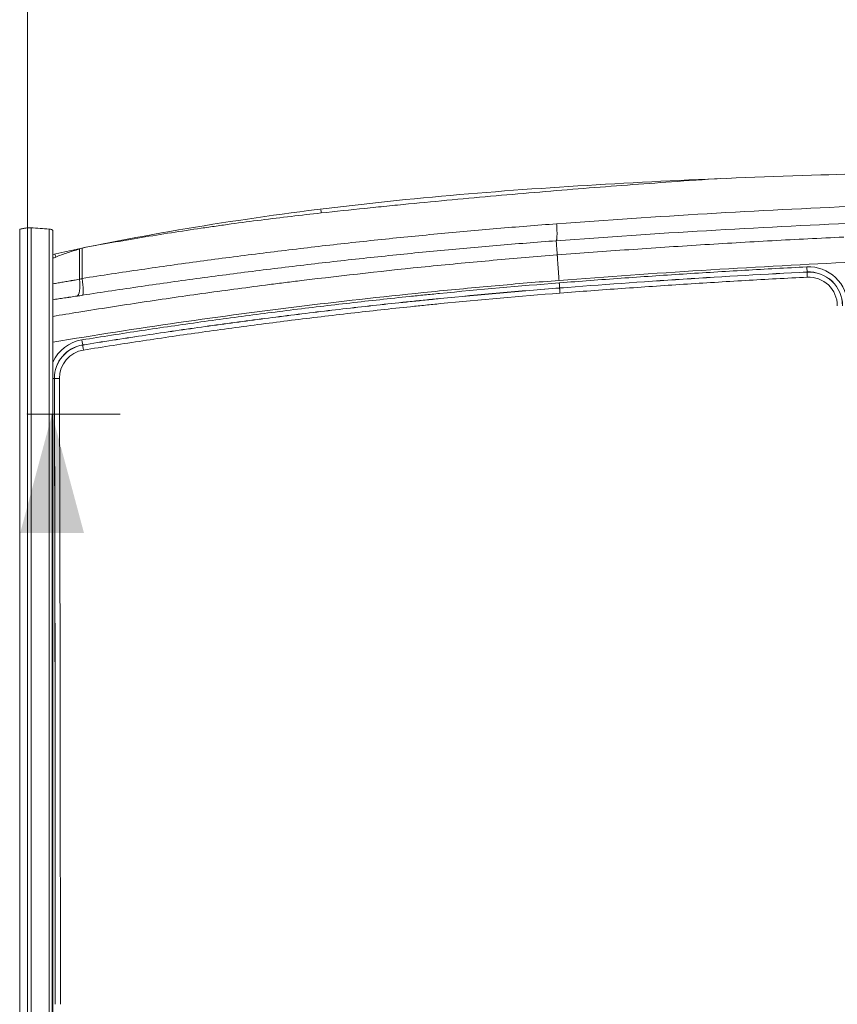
# Model space of a CAD drawing. Header units: millimetres. Extents: x 0 to 594, y 0 to 420.
# Tile 144 of 256: x 147 to 171, y 321 to 350. Entities that reach past the tile are written whole.
import ezdxf

# ---------------------------------------------------------------- set-up
doc = ezdxf.new("R2010")
doc.units = ezdxf.units.MM
doc.layers.add('1', color=7, linetype='Continuous', true_color=0xffffff)
doc.styles.add('Arial Unicode MS', font='txt')
doc.dimstyles.get("Standard").update_dxf_attribs({"dimtxt": 0.18, "dimasz": 0.18, "dimexe": 0.18, "dimexo": 0.0625, "dimgap": 0.09, "dimtad": 0, "dimtih": 1, "dimtoh": 1, "dimdec": 4, "dimzin": 0, "dimdsep": 46, "dimtxsty": 'Standard', "dimcen": 0.09, "dimadec": 0, "dimazin": 0, "dimtfac": 1, "dimtdec": 4, "dimtofl": 0, "dimtmove": 0, "dimatfit": 3, "dimfxl": 0, "dimtolj": 1, "dimtzin": 0, "dimarcsym": 0})

# ---------------------------------------------------------------- blocks, each defined once
blk = doc.blocks.new('_U0')
at = {"layer": '1', "color": 18, "lineweight": 13}
for p, q in [((147.657, 304.172), (147.657, 390.192)), ((305.847, 301.392), (305.847, 390.192)), ((147.657, 388.192), (198.852, 388.192)), ((305.847, 388.192), (254.652, 388.192))]:
    blk.add_line(p, q, dxfattribs=at)
at = {"layer": '1', "color": 18}
for points in [[(147.657, 388.192), (151.157, 389.13), (151.157, 387.254)], [(305.847, 388.192), (302.347, 387.254), (302.347, 389.13)]]:
    blk.add_solid(points, dxfattribs=at)
at = {"layer": '1', "color": 18, "linetype": 'Continuous', "lineweight": 13, "char_height": 3.5, "attachment_point": 7, "line_spacing_factor": 1.047437, "style": 'Arial Unicode MS'}
for s, insert in [('\\fArial Unicode MS|b0|i0;\\W1.0000;3.16', (200.537, 385.556)), ('\\fArial Unicode MS|b0|i0;\\W1.0000;LIFT POINT SPAN', (213.204, 385.556))]:
    blk.add_mtext(s, dxfattribs=dict(at, insert=insert))
blk = doc.blocks.new('_U7')
at = {"layer": '1', "color": 18, "lineweight": 13}
for p, q in [((147.657, 338.622), (150.385, 338.622)), ((148.385, 338.622), (148.385, 256.119)), ((147.657, 304.172), (150.385, 304.172)), ((148.385, 256.119), (153.385, 256.119))]:
    blk.add_line(p, q, dxfattribs=at)
at = {"layer": '1', "color": 18}
for points in [[(148.385, 338.622), (149.323, 335.122), (147.447, 335.122)], [(148.385, 304.172), (147.447, 307.672), (149.323, 307.672)]]:
    blk.add_solid(points, dxfattribs=at)
at = {"layer": '1', "color": 18, "linetype": 'Continuous', "lineweight": 13, "char_height": 3.5, "attachment_point": 7, "line_spacing_factor": 1.047437, "style": 'Arial Unicode MS'}
for s, insert in [('\\fArial Unicode MS|b0|i0;\\W1.0000;0.69', (155.071, 253.483)), ('\\fArial Unicode MS|b0|i0;\\W1.0000;CTRS', (167.737, 253.483)), ('\\fArial Unicode MS|b0|i0;\\W1.0000;FWD LIFT POINTS', (155.071, 246.421))]:
    blk.add_mtext(s, dxfattribs=dict(at, insert=insert))

msp = doc.modelspace()

# ---------------------------------------------------------------- linework, layer by layer
at = {"layer": '1', "color": 155, "linetype": 'Continuous', "lineweight": 13}
for p, q in [((147.766, 344.095), (147.766, 298.452)), ((147.432, 298.495), (147.432, 344.052)), ((148.299, 298.49), (148.299, 344.056)), ((148.407, 298.547), (148.407, 344)), ((149.266, 343.501), (149.266, 342.606)), ((149.186, 342.582), (149.186, 343.467)), ((170.579, 342.795), (170.579, 342.797)), ((149.286, 340.65), (149.286, 340.652)), ((148.453, 339.67), (148.452, 339.67))]:
    msp.add_line(p, q, dxfattribs=at)
for centre, major_axis, ratio, start_param, end_param in [((156.238, 344.531), (-0.053, 0.497), 0.11477, 4.700045, 4.890779), ((148.241, 343.234), (-0.162, 0.473), 0.483611, 4.54772, 4.709877), ((170.631, 341.805), (0, -1.142), 0.999962, 1.570796, 3.192628), ((170.572, 342.946), (-0.008, 0.15), 0.008715, 3.193507, 4.711944), ((170.63, 341.805), (0, 0.993), 0.999962, 4.712389, 6.33422), ((170.63, 341.805), (0, -0.99), 0.999962, 1.570796, 3.192628), ((170.587, 342.645), (0.008, -0.15), 0.008715, 3.193507, 4.711944), ((170.628, 341.805), (0, 0.841), 0.999962, 4.712389, 6.33422), ((149.039, 342.582), (0.074, -0.494), 0.291449, 0.036491, 1.526992), ((149.199, 342.606), (0.077, -0.494), 0.1324, 0.035217, 1.550204), ((149.445, 339.672), (0, -1.142), 0.999962, 3.301529, 4.282349), ((149.444, 339.672), (0, 0.993), 0.999962, 0.159936, 1.573668), ((149.444, 339.672), (0, -0.99), 0.999962, 3.301529, 4.71526), ((149.262, 340.8), (-0.024, 0.148), 0.008615, 3.192563, 4.710999), ((149.31, 340.502), (0.024, -0.148), 0.008615, 3.192563, 4.710999), ((149.443, 339.672), (0, 0.841), 0.999962, 0.159936, 1.573668), ((148.302, 339.669), (-0.15, 0), 0.000025, 2.349097, 3.09796), ((148.603, 339.67), (0.15, 0), 0.000025, 1.579523, 3.097768)]:
    msp.add_ellipse(centre, major_axis=major_axis, ratio=ratio, start_param=start_param, end_param=end_param, dxfattribs=at)
for points, knots in [([(148.404, 343.312), (148.882, 343.417), (150.693, 343.797), (153.882, 344.347), (158.012, 344.871), (162.245, 345.239), (166.582, 345.491), (170.756, 345.649), (173.486, 345.723), (174.735, 345.753)], [0, 0, 0, 0, 0.055634, 0.210402, 0.367353, 0.527828, 0.69177, 0.858994, 1, 1, 1, 1]), ([(166.59, 345.446), (165.73, 345.385), (164.87, 345.321), (163.152, 345.184), (162.294, 345.112), (161.007, 344.997), (160.578, 344.958), (159.721, 344.878), (159.292, 344.837), (158.65, 344.774), (158.435, 344.753), (158.007, 344.71), (157.793, 344.688), (157.151, 344.622), (156.723, 344.577), (156.295, 344.531)], [0, 0, 0, 0, 0.25, 0.25, 0.5, 0.5, 0.625, 0.625, 0.75, 0.75, 0.8125, 0.8125, 0.875, 0.875, 1, 1, 1, 1]), ([(163.217, 344.213), (164.691, 344.323), (166.166, 344.421), (169.119, 344.595), (170.596, 344.67), (172.075, 344.733)], [0, 0, 0, 0, 0.5, 0.5, 1, 1, 1, 1]), ([(156.295, 344.531), (155.706, 344.467), (155.117, 344.398), (154.236, 344.286), (153.795, 344.228), (153.355, 344.167), (153.062, 344.125), (152.915, 344.104), (152.183, 343.997), (151.598, 343.906), (150.722, 343.76), (150.431, 343.71), (149.848, 343.608), (149.557, 343.555), (149.266, 343.501)], [0, 0, 0, 0, 0.25, 0.25, 0.375, 0.4375, 0.4375, 0.5, 0.5, 0.75, 0.75, 0.875, 0.875, 1, 1, 1, 1]), ([(147.432, 344.052), (147.448, 344.056), (147.48, 344.063), (147.511, 344.07), (147.542, 344.076), (147.557, 344.079), (147.576, 344.082), (147.58, 344.082), (147.585, 344.083), (147.587, 344.084), (147.591, 344.084), (147.6, 344.085), (147.609, 344.087), (147.631, 344.09), (147.645, 344.091), (147.672, 344.094), (147.685, 344.094), (147.703, 344.095), (147.71, 344.096), (147.719, 344.096), (147.722, 344.096), (147.728, 344.096), (147.731, 344.096), (147.745, 344.096), (147.756, 344.095), (147.766, 344.095)], [0, 0, 0, 0, 0.125, 0.25, 0.25, 0.375, 0.375, 0.40625, 0.40625, 0.421875, 0.421875, 0.4375, 0.5, 0.5, 0.625, 0.625, 0.75, 0.75, 0.8125, 0.8125, 0.84375, 0.84375, 0.875, 0.875, 1, 1, 1, 1]), ([(149.266, 342.606), (149.555, 342.651), (149.844, 342.696), (150.422, 342.783), (150.711, 342.825), (151.578, 342.952), (152.157, 343.033), (153.026, 343.151), (153.316, 343.189), (153.896, 343.265), (154.186, 343.302), (155.057, 343.411), (155.638, 343.481), (156.8, 343.615), (157.382, 343.679), (158.256, 343.771), (158.547, 343.801), (159.13, 343.859), (159.421, 343.887), (160.296, 343.97), (160.879, 344.023), (162.047, 344.122), (162.632, 344.169), (163.217, 344.213)], [0, 0, 0, 0, 0.0625, 0.0625, 0.125, 0.125, 0.25, 0.25, 0.3125, 0.3125, 0.375, 0.375, 0.5, 0.5, 0.625, 0.625, 0.6875, 0.6875, 0.75, 0.75, 0.875, 0.875, 1, 1, 1, 1]), ([(172.055, 344.234), (170.577, 344.171), (169.101, 344.096), (166.151, 343.923), (164.677, 343.824), (163.205, 343.714)], [0, 0, 0, 0, 0.5, 0.5, 1, 1, 1, 1]), ([(163.205, 343.714), (163.206, 343.715), (163.208, 343.717), (163.211, 343.721), (163.212, 343.724), (163.215, 343.731), (163.217, 343.74), (163.22, 343.758), (163.223, 343.779), (163.225, 343.805), (163.227, 343.834), (163.228, 343.867), (163.229, 343.903), (163.229, 343.942), (163.228, 343.983), (163.227, 344.026), (163.226, 344.056), (163.224, 344.087), (163.224, 344.102), (163.222, 344.133), (163.221, 344.149), (163.219, 344.181), (163.218, 344.197), (163.217, 344.213)], [0, 0, 0, 0, 0.0625, 0.0625, 0.125, 0.125, 0.1875, 0.25, 0.3125, 0.375, 0.4375, 0.5, 0.5625, 0.625, 0.6875, 0.75, 0.8125, 0.8125, 0.875, 0.875, 0.9375, 0.9375, 1, 1, 1, 1]), ([(148.299, 344.056), (148.31, 344.055), (148.319, 344.054), (148.337, 344.051), (148.354, 344.048), (148.367, 344.043), (148.375, 344.04), (148.376, 344.039), (148.379, 344.038), (148.38, 344.037), (148.384, 344.035), (148.386, 344.034), (148.393, 344.029), (148.397, 344.025), (148.402, 344.018), (148.404, 344.014), (148.406, 344.008), (148.407, 344.006), (148.407, 344.002), (148.407, 344.001), (148.407, 344)], [0, 0, 0, 0, 0.147034, 0.147034, 0.294069, 0.441103, 0.441103, 0.477862, 0.477862, 0.514621, 0.514621, 0.588138, 0.588138, 0.735172, 0.735172, 0.882207, 0.882207, 0.955724, 0.955724, 1, 1, 1, 1]), ([(163.237, 343.296), (163.588, 343.323), (163.939, 343.35), (164.64, 343.402), (164.991, 343.428), (166.043, 343.501), (167.447, 343.595), (169.202, 343.697), (170.255, 343.753), (170.958, 343.789), (171.309, 343.806), (171.66, 343.822)], [0, 0, 0, 0, 0.125, 0.125, 0.25, 0.25, 0.5, 0.75, 0.875, 0.875, 1, 1, 1, 1]), ([(163.205, 343.714), (162.621, 343.671), (162.037, 343.624), (160.871, 343.525), (160.289, 343.473), (159.416, 343.39), (159.125, 343.362), (158.543, 343.304), (158.252, 343.274), (157.38, 343.182), (156.8, 343.118), (155.639, 342.985), (155.059, 342.915), (154.19, 342.806), (153.9, 342.769), (153.321, 342.694), (153.032, 342.656), (152.164, 342.538), (151.587, 342.457), (150.72, 342.331), (150.432, 342.289), (149.855, 342.202), (149.567, 342.158), (149.278, 342.113)], [0, 0, 0, 0, 0.125, 0.125, 0.25, 0.25, 0.3125, 0.3125, 0.375, 0.375, 0.5, 0.5, 0.625, 0.625, 0.6875, 0.6875, 0.75, 0.75, 0.875, 0.875, 0.9375, 0.9375, 1, 1, 1, 1]), ([(148.407, 341.492), (148.661, 341.534), (148.915, 341.576), (149.48, 341.667), (149.791, 341.716), (150.724, 341.861), (151.97, 342.048), (153.53, 342.264), (154.623, 342.407), (155.092, 342.466), (155.404, 342.505), (155.561, 342.525), (156.968, 342.696), (158.22, 342.836), (160.1, 343.024), (160.727, 343.083), (161.982, 343.195), (162.609, 343.247), (163.237, 343.296)], [0, 0, 0, 0, 0.051623, 0.051623, 0.114848, 0.114848, 0.241299, 0.367749, 0.430974, 0.462587, 0.462587, 0.494199, 0.494199, 0.7471, 0.7471, 0.87355, 0.87355, 1, 1, 1, 1]), ([(149.186, 343.467), (149.125, 343.449), (149.064, 343.432), (148.945, 343.395), (148.887, 343.376), (148.771, 343.337), (148.657, 343.298), (148.547, 343.256), (148.493, 343.234)], [0, 0, 0, 0, 0.25, 0.25, 0.5, 0.5, 0.75, 1, 1, 1, 1]), ([(163.289, 342.549), (163.288, 342.573), (163.286, 342.597), (163.282, 342.644), (163.28, 342.668), (163.277, 342.715), (163.275, 342.738), (163.271, 342.784), (163.27, 342.807), (163.266, 342.851), (163.265, 342.873), (163.262, 342.915), (163.26, 342.936), (163.257, 342.976), (163.256, 342.995), (163.253, 343.033), (163.252, 343.051), (163.25, 343.085), (163.248, 343.102), (163.246, 343.133), (163.245, 343.147), (163.244, 343.175), (163.243, 343.188), (163.241, 343.211), (163.241, 343.222), (163.239, 343.242), (163.239, 343.25), (163.238, 343.265), (163.238, 343.272), (163.237, 343.283), (163.237, 343.287), (163.237, 343.293), (163.237, 343.295), (163.237, 343.296)], [0, 0, 0, 0, 0.0625, 0.0625, 0.125, 0.125, 0.1875, 0.1875, 0.25, 0.25, 0.3125, 0.3125, 0.375, 0.375, 0.4375, 0.4375, 0.5, 0.5, 0.5625, 0.5625, 0.625, 0.625, 0.6875, 0.6875, 0.75, 0.75, 0.8125, 0.8125, 0.875, 0.875, 0.9375, 0.9375, 1, 1, 1, 1]), ([(163.295, 342.476), (163.901, 342.524), (164.507, 342.569), (165.72, 342.655), (166.326, 342.697), (167.539, 342.775), (168.146, 342.812), (169.359, 342.882), (169.966, 342.915), (170.573, 342.946)], [0, 0, 0, 0, 0.25, 0.25, 0.5, 0.5, 0.75, 0.75, 1, 1, 1, 1]), ([(170.586, 342.645), (169.979, 342.614), (169.373, 342.581), (168.161, 342.511), (167.555, 342.474), (166.343, 342.396), (165.738, 342.354), (164.526, 342.268), (163.921, 342.223), (163.316, 342.176)], [0, 0, 0, 0, 0.25, 0.25, 0.5, 0.5, 0.75, 0.75, 1, 1, 1, 1]), ([(148.405, 342.449), (148.408, 342.449), (148.46, 342.458), (148.56, 342.475), (148.71, 342.5), (148.813, 342.518), (148.892, 342.531), (148.918, 342.536), (148.951, 342.541), (148.958, 342.542), (148.971, 342.545), (148.991, 342.548), (149.011, 342.551), (149.078, 342.563), (149.132, 342.572), (149.186, 342.582)], [0, 0, 0, 0, 0.014147, 0.211318, 0.408488, 0.605659, 0.605659, 0.704244, 0.704244, 0.72889, 0.72889, 0.753537, 0.802829, 0.802829, 1, 1, 1, 1]), ([(163.289, 342.549), (162.664, 342.5), (162.039, 342.448), (160.789, 342.336), (160.164, 342.277), (158.292, 342.09), (154.571, 341.677), (150.865, 341.143), (148.407, 340.733)], [0, 0, 0, 0, 0.125457, 0.125457, 0.250913, 0.250913, 0.501827, 1, 1, 1, 1]), ([(149.264, 340.8), (149.554, 340.847), (149.845, 340.893), (150.427, 340.984), (150.718, 341.029), (151.592, 341.16), (152.757, 341.33), (153.925, 341.488), (154.801, 341.602), (155.093, 341.639), (155.677, 341.712), (156.554, 341.819), (157.725, 341.952), (158.603, 342.046), (159.043, 342.092), (159.189, 342.107), (159.482, 342.136), (160.801, 342.268), (162.121, 342.385), (163.295, 342.476)], [0, 0, 0, 0, 0.0625, 0.0625, 0.125, 0.125, 0.25, 0.375, 0.375, 0.4375, 0.4375, 0.5, 0.625, 0.6875, 0.6875, 0.71875, 0.71875, 0.75, 1, 1, 1, 1]), ([(163.295, 342.476), (163.296, 342.467), (163.297, 342.458), (163.298, 342.439), (163.299, 342.43), (163.3, 342.412), (163.301, 342.404), (163.302, 342.388), (163.302, 342.38), (163.303, 342.367), (163.304, 342.36), (163.304, 342.349), (163.305, 342.345), (163.305, 342.337), (163.305, 342.334), (163.306, 342.329), (163.306, 342.328), (163.306, 342.327)], [0, 0, 0, 0, 0.125, 0.125, 0.25, 0.25, 0.375, 0.375, 0.5, 0.5, 0.625, 0.625, 0.75, 0.75, 0.875, 0.875, 1, 1, 1, 1]), ([(149.118, 342.088), (149.056, 342.079), (148.994, 342.07), (148.917, 342.058), (148.894, 342.055), (148.871, 342.051), (148.856, 342.049), (148.848, 342.048), (148.81, 342.042), (148.78, 342.038), (148.69, 342.024), (148.631, 342.016), (148.515, 341.999), (148.459, 341.99), (148.403, 341.982)], [0, 0, 0, 0, 0.251004, 0.251004, 0.313755, 0.345131, 0.345131, 0.376506, 0.376506, 0.502008, 0.502008, 0.753012, 0.753012, 1, 1, 1, 1]), ([(163.306, 342.327), (162.132, 342.236), (160.96, 342.132), (159.642, 342.002), (159.496, 341.987), (159.203, 341.958), (159.057, 341.943), (158.618, 341.897), (157.74, 341.804), (156.571, 341.67), (155.694, 341.563), (155.11, 341.49), (154.819, 341.453), (153.943, 341.339), (152.777, 341.182), (151.612, 341.012), (150.74, 340.881), (150.449, 340.836), (149.867, 340.745), (149.577, 340.699), (149.286, 340.652)], [0, 0, 0, 0, 0.25, 0.25, 0.28125, 0.28125, 0.3125, 0.3125, 0.375, 0.5, 0.5625, 0.5625, 0.625, 0.625, 0.75, 0.875, 0.875, 0.9375, 0.9375, 1, 1, 1, 1]), ([(149.286, 340.65), (149.577, 340.697), (149.867, 340.743), (150.449, 340.834), (150.739, 340.878), (151.612, 341.01), (152.777, 341.18), (153.943, 341.337), (154.819, 341.451), (155.11, 341.488), (155.694, 341.561), (156.571, 341.668), (157.74, 341.801), (158.618, 341.895), (159.057, 341.94), (159.203, 341.955), (159.496, 341.985), (160.813, 342.117), (162.132, 342.233), (163.305, 342.325)], [0, 0, 0, 0, 0.0625, 0.0625, 0.125, 0.125, 0.25, 0.375, 0.375, 0.4375, 0.4375, 0.5, 0.625, 0.6875, 0.6875, 0.71875, 0.71875, 0.75, 1, 1, 1, 1]), ([(163.316, 342.176), (162.143, 342.084), (160.972, 341.981), (159.656, 341.851), (159.509, 341.836), (159.217, 341.806), (159.071, 341.791), (158.632, 341.746), (157.755, 341.653), (156.587, 341.519), (155.711, 341.412), (155.128, 341.339), (154.836, 341.302), (153.962, 341.189), (152.796, 341.031), (151.633, 340.862), (150.761, 340.73), (150.47, 340.686), (149.889, 340.595), (149.599, 340.549), (149.309, 340.502)], [0, 0, 0, 0, 0.25, 0.25, 0.28125, 0.28125, 0.3125, 0.3125, 0.375, 0.5, 0.5625, 0.5625, 0.625, 0.625, 0.75, 0.875, 0.875, 0.9375, 0.9375, 1, 1, 1, 1]), ([(163.305, 342.325), (163.305, 342.324), (163.305, 342.323), (163.305, 342.319), (163.306, 342.315), (163.306, 342.307), (163.306, 342.303), (163.307, 342.292), (163.308, 342.285), (163.309, 342.272), (163.309, 342.264), (163.31, 342.248), (163.311, 342.24), (163.312, 342.222), (163.313, 342.213), (163.314, 342.195), (163.315, 342.185), (163.316, 342.176)], [0, 0, 0, 0, 0.125, 0.125, 0.25, 0.25, 0.375, 0.375, 0.5, 0.5, 0.625, 0.625, 0.75, 0.75, 0.875, 0.875, 1, 1, 1, 1])]:
    msp.add_open_spline(points, degree=3, knots=knots, dxfattribs=at)
for points, degree in [([(168.042, 345.544), (167.558, 345.512), (167.074, 345.48), (166.59, 345.446)], 3), ([(147.766, 344.095), (147.944, 344.082), (148.122, 344.069), (148.299, 344.056)], 3), ([(163.207, 343.682), (163.205, 343.714)], 1), ([(163.207, 343.682), (163.237, 343.296)], 1), ([(148.493, 343.234), (148.463, 343.222), (148.434, 343.211), (148.405, 343.199)], 3), ([(171.689, 343.074), (168.887, 342.942), (166.087, 342.767), (163.289, 342.549)], 3), ([(163.305, 342.325), (165.728, 342.514), (168.152, 342.671), (170.579, 342.795)], 3), ([(170.579, 342.797), (168.153, 342.673), (165.728, 342.516), (163.306, 342.327)], 3), ([(149.186, 342.582), (149.199, 342.586), (149.226, 342.594), (149.253, 342.602), (149.266, 342.606)], 3), ([(149.278, 342.113), (149.251, 342.109), (149.197, 342.1), (149.144, 342.092), (149.118, 342.088)], 3), ([(163.306, 342.327), (163.305, 342.325)], 1), ([(148.452, 339.67), (148.469, 333.537), (148.478, 327.405), (148.478, 321.273)], 3), ([(148.48, 321.273), (148.48, 327.405), (148.471, 333.537), (148.453, 339.67)], 3), ([(148.602, 339.67), (148.62, 333.538), (148.628, 327.406), (148.628, 321.273)], 3)]:
    msp.add_open_spline(points, degree=degree, dxfattribs=at)
at = {"layer": '1', "color": 163, "linetype": 'Continuous', "lineweight": 18}
msp.add_point((147.657, 338.622), dxfattribs=at)

# ---------------------------------------------------------------- dimensions: what is measured, and where the dimension line sits
at = {"layer": '1', "color": 18, "linetype": 'Continuous', "lineweight": 13}
dim = msp.add_linear_dim(base=(305.847, 388.192), p1=(147.657, 304.172), p2=(305.847, 301.392), text=' <> \\fArial Unicode MS|b0|i0;\\C18;{\\H1.00x;\\fArial Unicode MS|b0|i0;LIFT POINT SPAN\\fArial Unicode MS|b0|i0;}\\C18;', dimstyle='Standard', override={"dimtxt": 3.5, "dimasz": 3.5, "dimexe": 2, "dimexo": 0, "dimgap": 1.5, "dimtih": 1, "dimtoh": 1, "dimdec": 2, "dimlfac": 0.02, "dimdsep": 46, "dimlunit": 2, "dimtxsty": 'Arial Unicode MS', "dimsah": 1, "dimse1": 0, "dimse2": 0, "dimsd1": 0, "dimsd2": 0, "dimclrd": 18, "dimclre": 18, "dimclrt": 18, "dimtol": 0, "dimtm": -0.1, "dimtfac": 1, "dimtdec": 2, "dimtofl": 1, "dimtmove": 0, "dimlwd": 13, "dimlwe": 13}, dxfattribs=at)
dim.commit()
dim.dimension.update_dxf_attribs({"geometry": '_U0', "text_midpoint": (226.752, 388.192), "dimtype": 160})
dim = msp.add_linear_dim(base=(148.385, 338.622), p1=(147.657, 304.172), p2=(147.657, 338.622), angle=90, text=' <> \\fArial Unicode MS|b0|i0;\\C18;{\\H1.00x;\\fArial Unicode MS|b0|i0;CTRS\\fArial Unicode MS|b0|i0;}\\C18;\\P\\fArial Unicode MS|b0|i0;\\C18;{\\H1.00x;\\fArial Unicode MS|b0|i0;FWD LIFT POINTS\\fArial Unicode MS|b0|i0;}\\C18;', dimstyle='Standard', override={"dimtxt": 3.5, "dimasz": 3.5, "dimexe": 2, "dimexo": 0, "dimgap": 1.5, "dimtih": 1, "dimtoh": 1, "dimdec": 2, "dimlfac": 0.02, "dimdsep": 46, "dimlunit": 2, "dimtxsty": 'Arial Unicode MS', "dimsah": 1, "dimse1": 0, "dimse2": 0, "dimsd1": 0, "dimsd2": 0, "dimclrd": 18, "dimclre": 18, "dimclrt": 18, "dimtol": 0, "dimtm": -0.1, "dimtfac": 1, "dimtdec": 2, "dimtofl": 1, "dimtmove": 1, "dimlwd": 13, "dimlwe": 13}, dxfattribs=at)
dim.commit()
dim.dimension.update_dxf_attribs({"geometry": '_U7', "text_midpoint": (175.717, 252.611), "dimtype": 160})

doc.saveas('drawing.dxf')
